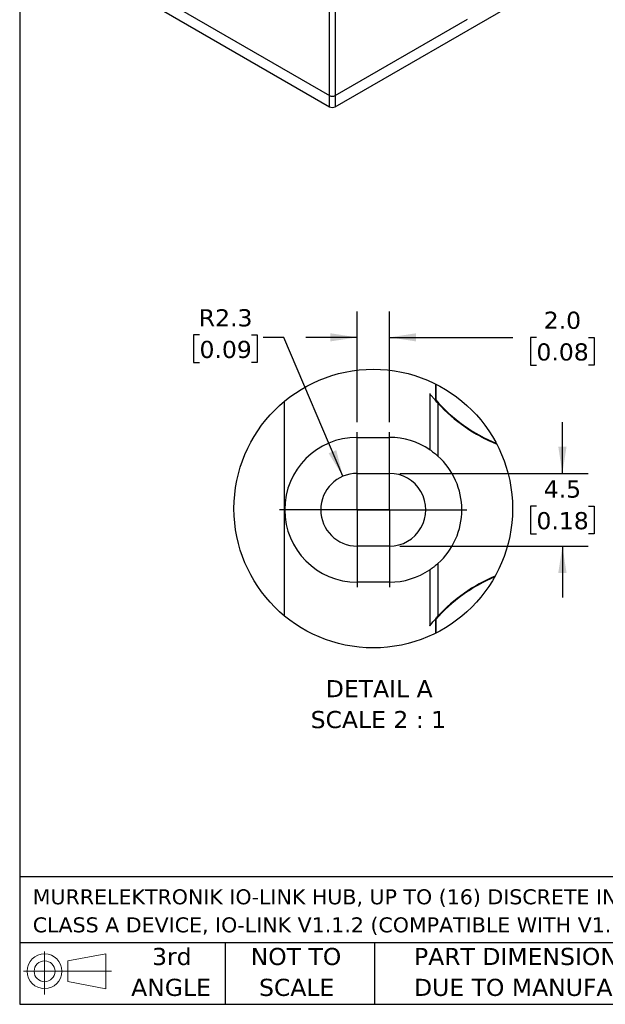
# Model space of a CAD drawing. Header units: millimetres. Extents: x 6 to 273, y 6 to 210.
# Tile 1 of 47: x 6 to 79, y 6 to 128. Entities that reach past the tile are written whole.
import ezdxf

# ---------------------------------------------------------------- set-up
doc = ezdxf.new("R2010")
doc.units = ezdxf.units.MM
doc.linetypes.add('SLD-Center', pattern=[19.05, 15.24, -1.27, 1.27, -1.27])
doc.linetypes.add('SLD-Solid', pattern=[0])
doc.layers.add('CENTER', color=40, linetype='SLD-Center')
doc.layers.add('SLD-DEFPOINTS', color=7, linetype='Continuous')
doc.layers.add('DIMENSIONS', color=140, linetype='SLD-Solid', lineweight=25)
doc.layers.add('TEXT', color=140, linetype='SLD-Solid', lineweight=25)
doc.styles.add('SLDTEXTSTYLE0', font='VERDANA.TTF')
doc.dimstyles.new('SLDDIMSTYLE4', dxfattribs={"dimtxt": 2.158008, "dimasz": 3.302, "dimexe": 0, "dimexo": 0.0625, "dimgap": 0.539502, "dimtad": 0, "dimtih": 1, "dimtoh": 1, "dimlfac": 0.5, "dimrnd": 1e-09, "dimzin": 4, "dimdsep": 46, "dimtxsty": 'SLDTEXTSTYLE0', "dimsah": 1, "dimcen": 0.09, "dimadec": 0, "dimazin": 1, "dimtfac": 1, "dimtmove": 0, "dimatfit": 0, "dimfxl": 0, "dimfrac": 2, "dimtolj": 1, "dimtzin": 12, "dimarcsym": 0})
doc.dimstyles.new('SLDDIMSTYLE5', dxfattribs={"dimtxt": 2.158008, "dimasz": 3.302, "dimexe": 0, "dimexo": 0.0625, "dimgap": 0.539502, "dimtad": 0, "dimtih": 1, "dimtoh": 1, "dimlfac": 0.5, "dimrnd": 1e-09, "dimzin": 12, "dimdsep": 46, "dimtxsty": 'SLDTEXTSTYLE0', "dimsah": 1, "dimcen": 0.09, "dimadec": 0, "dimazin": 3, "dimtfac": 1, "dimtmove": 0, "dimatfit": 0, "dimfxl": 0, "dimfrac": 2, "dimtolj": 1, "dimtzin": 12, "dimarcsym": 0})
doc.dimstyles.new('SLDDIMSTYLE6', dxfattribs={"dimtxt": 2.158008, "dimasz": 3.302, "dimexe": 0, "dimexo": 0.0625, "dimgap": 0.539502, "dimtad": 0, "dimtih": 1, "dimtoh": 1, "dimlfac": 0.5, "dimrnd": 1e-09, "dimzin": 12, "dimdsep": 46, "dimtxsty": 'SLDTEXTSTYLE0', "dimsah": 1, "dimcen": 0, "dimadec": 0, "dimazin": 3, "dimtfac": 1, "dimtofl": 0, "dimtmove": 0, "dimatfit": 3, "dimfxl": 0, "dimfrac": 2, "dimtolj": 1, "dimtzin": 12, "dimarcsym": 0})

# ---------------------------------------------------------------- blocks, each defined once
blk = doc.blocks.new('Block11')
at = {"color": 7, "linetype": 'SLD-Solid', "lineweight": 18}
for p, q in [((2.59, 5.31), (2.59, 0)), ((5.48, 4.17), (10.18, 5.03)), ((10.18, 5.03), (10.18, 0.73)), ((5.48, 1.6), (5.48, 4.17)), ((0, 2.88), (10.87, 2.88)), ((5.48, 1.6), (10.18, 0.73))]:
    blk.add_line(p, q, dxfattribs=at)
for radius in [2.15, 1.29]:
    blk.add_circle((2.59, 2.88), radius, dxfattribs=at)
blk = doc.blocks.new('Block12')
at = {"color": 7, "linetype": 'Continuous'}
blk.add_blockref('Block11', (0, 0), dxfattribs=at)
blk = doc.blocks.new('SW_NOTE_0')
at = {"layer": 'TEXT', "color": 0, "char_height": 1.8521, "attachment_point": 1, "style": 'SLDTEXTSTYLE0'}
for s, insert in [('MURRELEKTRONIK IO-LINK HUB, UP TO (16) DISCRETE INPUT POINTS, (8) 5-PIN M12 A-CODED PORTS, 24 VDC, ', (0, 2.35)), ('CLASS A DEVICE, IO-LINK V1.1.2 (COMPATIBLE WITH V1.1.3), IP68. REQUIRES IO-LINK MASTER.', (0, -1.12))]:
    blk.add_mtext(s, dxfattribs=dict(at, insert=insert))
blk = doc.blocks.new('SW_NOTE_0_3')
at = {"layer": 'TEXT', "color": 0, "char_height": 2.1167, "attachment_point": 1, "style": 'SLDTEXTSTYLE0'}
for s, insert in [('PART DIMENSIONS MAY DIFFER SLIGHTLY ', (0, 2.69)), ("DUE TO MANUFACTURER'S VARIANCES", (0, -1.13))]:
    blk.add_mtext(s, dxfattribs=dict(at, insert=insert))
blk = doc.blocks.new('SW_NOTE_0_4')
at = {"layer": 'TEXT', "color": 0, "char_height": 2.117, "attachment_point": 2, "style": 'SLDTEXTSTYLE0'}
for s, insert in [('NOT TO', (5.26, 2.69)), ('SCALE', (5.35, -1.13))]:
    blk.add_mtext(s, dxfattribs=dict(at, insert=insert))
blk = doc.blocks.new('SW_NOTE_0_5')
at = {"layer": 'TEXT', "color": 0, "char_height": 2.117, "attachment_point": 2, "style": 'SLDTEXTSTYLE0'}
for s, insert in [('3rd', (2.32, 2.69)), ('ANGLE', (2.22, -1.13))]:
    blk.add_mtext(s, dxfattribs=dict(at, insert=insert))
blk = doc.blocks.new('_D_10')
at = {"layer": 'DIMENSIONS'}
for p, q in [((48.08, 78.36), (48.08, 92.01)), ((52.08, 78.36), (52.08, 92.01)), ((48.08, 88.83), (41.73, 88.83)), ((52.08, 88.83), (67.34, 88.83)), ((70.26, 88.83), (69.54, 88.83)), ((69.54, 88.83), (69.54, 85.4)), ((76.68, 88.83), (77.4, 88.83)), ((77.4, 88.83), (77.4, 85.4)), ((69.54, 85.4), (70.26, 85.4)), ((77.4, 85.4), (76.68, 85.4))]:
    blk.add_line(p, q, dxfattribs=at)
for points in [[(48.08, 88.83), (44.78, 89.34), (44.78, 88.33)], [(52.08, 88.83), (55.38, 88.33), (55.38, 89.34)]]:
    blk.add_solid(points, dxfattribs=at)
at = {"layer": 'DIMENSIONS', "char_height": 2.117, "attachment_point": 1, "style": 'SLDTEXTSTYLE0'}
for s, insert in [('2.0', (71.16, 92.01)), ('0.08', (70.26, 88.09))]:
    blk.add_mtext(s, dxfattribs=dict(at, insert=insert))
blk = doc.blocks.new('_D_11')
at = {"layer": 'DIMENSIONS'}
for p, q in [((73.47, 72.01), (73.47, 78.36)), ((53.35, 72.01), (76.65, 72.01)), ((70.26, 67.96), (69.54, 67.96)), ((69.54, 67.96), (69.54, 64.53)), ((76.68, 67.96), (77.4, 67.96)), ((77.4, 67.96), (77.4, 64.53)), ((69.54, 64.53), (70.26, 64.53)), ((77.4, 64.53), (76.68, 64.53)), ((53.35, 63.01), (76.65, 63.01)), ((73.47, 63.01), (73.47, 56.66))]:
    blk.add_line(p, q, dxfattribs=at)
for points in [[(73.47, 72.01), (73.98, 75.31), (72.96, 75.31)], [(73.47, 63.01), (72.96, 59.71), (73.98, 59.71)]]:
    blk.add_solid(points, dxfattribs=at)
at = {"layer": 'DIMENSIONS', "char_height": 2.117, "attachment_point": 1, "style": 'SLDTEXTSTYLE0'}
for s, insert in [('4.5', (71.16, 71.13)), ('0.18', (70.26, 67.22))]:
    blk.add_mtext(s, dxfattribs=dict(at, insert=insert))
blk = doc.blocks.new('_D_12')
at = {"layer": 'DIMENSIONS'}
for p, q in [((28.59, 89.14), (27.86, 89.14)), ((27.86, 89.14), (27.86, 85.71)), ((35, 89.14), (35.73, 89.14)), ((35.73, 89.14), (35.73, 85.71)), ((39.03, 88.83), (36.45, 88.83)), ((46.32, 71.65), (39.03, 88.83)), ((27.86, 85.71), (28.59, 85.71)), ((35.73, 85.71), (35, 85.71))]:
    blk.add_line(p, q, dxfattribs=at)
blk.add_solid([(46.32, 71.65), (45.5, 74.89), (44.56, 74.49)], dxfattribs=at)
at = {"layer": 'DIMENSIONS', "char_height": 2.117, "attachment_point": 1, "style": 'SLDTEXTSTYLE0'}
for s, insert in [('R2.3', (28.5, 92.31)), ('0.09', (28.59, 88.4))]:
    blk.add_mtext(s, dxfattribs=dict(at, insert=insert))
blk = doc.blocks.new('SW_NOTE_0_7')
at = {"layer": 'TEXT', "color": 0, "attachment_point": 2, "style": 'SLDTEXTSTYLE0'}
for s, insert, char_height in [('DETAIL A', (6.42, 2.69), 2.117), ('SCALE 2 : 1', (6.31, -1.13), 2.1167)]:
    blk.add_mtext(s, dxfattribs=dict(at, insert=insert, char_height=char_height))
blk = doc.blocks.new('SW_CENTERMARKSYMBOL_16')
at = {"layer": 'CENTER', "color": 0}
for p, q in [((0, 5.08), (0, 9.58)), ((0, 0), (0, 5.08)), ((-5.08, 0), (-9.58, 0)), ((0, 0), (-5.08, 0)), ((0, 0), (0, -5.08)), ((0, 0), (5.08, 0)), ((5.08, 0), (9.58, 0)), ((0, -5.08), (0, -9.58))]:
    blk.add_line(p, q, dxfattribs=at)
blk = doc.blocks.new('SW_CENTERMARKSYMBOL_17')
at = {"layer": 'CENTER', "color": 0}
for p, q in [((0, 5.08), (0, 9.58)), ((0, 0), (0, 5.08)), ((-5.08, 0), (-9.58, 0)), ((0, 0), (-5.08, 0)), ((0, 0), (0, -5.08)), ((0, 0), (5.08, 0)), ((5.08, 0), (9.58, 0)), ((0, -5.08), (0, -9.58))]:
    blk.add_line(p, q, dxfattribs=at)

msp = doc.modelspace()

# ---------------------------------------------------------------- linework, layer by layer
for p, q in [((45.384, 117.352), (133.065, 167.969)), ((10.029, 138.742), (44.677, 118.74)), ((10.736, 136.946), (44.677, 117.352)), ((44.677, 118.74), (44.677, 134.499)), ((45.384, 134.499), (45.384, 118.74)), ((45.384, 118.74), (61.718, 128.17)), ((44.677, 117.352), (44.677, 118.74)), ((45.384, 118.74), (45.384, 117.352)), ((57.779, 83.069), (57.779, 81.093)), ((57.811, 83.053), (57.798, 81.086)), ((57.079, 81.855), (57.079, 74.933)), ((39.079, 80.916), (39.079, 54.395)), ((57.798, 81.086), (57.779, 81.093)), ((58.079, 80.684), (58.079, 74.151)), ((48.079, 76.46), (52.079, 76.46)), ((48.079, 72.01), (52.079, 72.01)), ((52.079, 63.01), (48.079, 63.01)), ((57.079, 60.087), (57.079, 53.166)), ((58.079, 60.869), (58.079, 54.336)), ((52.079, 58.56), (48.079, 58.56)), ((57.779, 53.928), (57.798, 53.935)), ((57.779, 53.928), (57.779, 52.243)), ((57.798, 53.935), (57.809, 52.258))]:
    msp.add_line(p, q)
for centre, radius, start, end in [((45.031, 119.422), 0.769, 242.60967, 297.39033), ((45.031, 118.034), 0.769, 242.60967, 297.39033), ((72.801, 94.212), 19.944, 221.13315, 247.9008), ((72.998, 94.42), 20.22, 221.25863, 247.63546), ((72.972, 94.386), 20.237, 222.61594, 247.86339), ((48.079, 67.51), 8.95, 90.00001, 269.99999), ((52.079, 67.51), 8.95, 56.03688, 90.00001), ((52.079, 67.51), 8.95, 312.09725, 47.90275), ((48.079, 67.51), 4.5, 90.00001, 269.99999), ((52.079, 67.51), 4.5, 269.99998, 90.00002), ((52.079, 67.51), 8.95, 269.99999, 303.96312), ((72.599, 41.078), 19.615, 112.51058, 139.07372), ((72.913, 40.695), 20.094, 112.90204, 138.78381), ((72.895, 40.723), 20.121, 112.67038, 137.4217)]:
    msp.add_arc(centre, radius, start, end)
for points, knots in [([(58.079, 80.684), (57.918, 80.863), (57.659, 81.15), (57.36, 81.506), (57.195, 81.71), (57.116, 81.809), (57.086, 81.847), (57.079, 81.855)], [0, 0, 0, 0, 0.46922448, 0.7526978, 0.90578584, 0.98008999, 1, 1, 1, 1]), ([(57.079, 74.933), (57.093, 74.924), (57.147, 74.888), (57.261, 74.808), (57.445, 74.675), (57.73, 74.456), (57.944, 74.269), (58.079, 74.151)], [0, 0, 0, 0, 0.0400748, 0.1521061, 0.3278633, 0.5764822, 1, 1, 1, 1]), ([(58.079, 60.869), (57.954, 60.759), (57.735, 60.568), (57.442, 60.342), (57.239, 60.196), (57.129, 60.121), (57.085, 60.091), (57.079, 60.087)], [0, 0, 0, 0, 0.3936974, 0.68523563, 0.87431583, 0.98418187, 1, 1, 1, 1]), ([(57.079, 53.166), (57.089, 53.178), (57.126, 53.225), (57.223, 53.346), (57.425, 53.593), (57.719, 53.94), (57.96, 54.205), (58.079, 54.336)], [0, 0, 0, 0, 0.031764, 0.1149295, 0.3033644, 0.6534821, 1, 1, 1, 1])]:
    msp.add_open_spline(points, degree=3, knots=knots)
at = {"layer": 'SLD-DEFPOINTS'}
msp.add_circle((50.079, 67.656), 17.229, dxfattribs=at)
at = {"layer": 'TEXT'}
for p, q in [((6.35, 209.55), (6.35, 6.35)), ((273.05, 22.126), (6.35, 22.126)), ((273.05, 13.97), (6.35, 13.97)), ((31.75, 13.97), (31.75, 6.35)), ((50.212, 13.97), (50.212, 6.35)), ((6.35, 6.35), (273.05, 6.35))]:
    msp.add_line(p, q, dxfattribs=at)

# ---------------------------------------------------------------- block references
at = {"layer": 'CENTER'}
for name, p in [('SW_CENTERMARKSYMBOL_16', (48.079, 67.51)), ('SW_CENTERMARKSYMBOL_17', (52.079, 67.51))]:
    msp.add_blockref(name, p, dxfattribs=at)
at = {"layer": 'TEXT'}
for name, p in [('SW_NOTE_0_7', (44.398, 43.754)), ('SW_NOTE_0', (7.966, 18.222)), ('SW_NOTE_0_5', (22.847, 10.635)), ('Block12', (6.838, 7.554)), ('SW_NOTE_0_4', (35.257, 10.635)), ('SW_NOTE_0_3', (55.119, 10.635))]:
    msp.add_blockref(name, p, dxfattribs=at)

# ---------------------------------------------------------------- dimensions: what is measured, and where the dimension line sits
at = {"layer": 'DIMENSIONS'}
dim = msp.add_radius_dim(center=(48.079, 67.51), mpoint=(46.321, 71.653), dimstyle='SLDDIMSTYLE6', dxfattribs=at)
dim.commit()
dim.dimension.update_dxf_attribs({"geometry": '_D_12', "text_midpoint": (31.795, 88.834), "dimtype": 164})
dim = msp.add_linear_dim(base=(52.079, 88.834), p1=(48.079, 77.09), p2=(52.079, 77.09), dimstyle='SLDDIMSTYLE4', dxfattribs=at)
dim.commit()
dim.dimension.update_dxf_attribs({"geometry": '_D_10', "text_midpoint": (73.471, 88.834), "dimtype": 160})
dim = msp.add_linear_dim(base=(73.471, 63.01), p1=(52.079, 72.01), p2=(52.079, 63.01), angle=90, dimstyle='SLDDIMSTYLE5', dxfattribs=at)
dim.commit()
dim.dimension.update_dxf_attribs({"geometry": '_D_11', "text_midpoint": (73.471, 67.96), "dimtype": 160})

doc.saveas('drawing.dxf')
